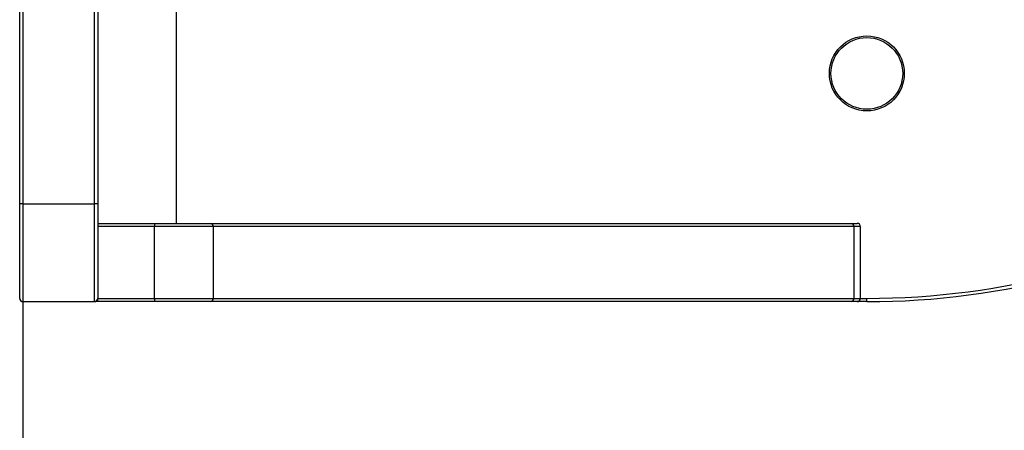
# Paper-space layout 'Wall Base Bracket' of a CAD drawing. Header units: millimetres. Extents: x 1591 to 17407, y 1260 to 16227.
# Tile 25 of 68: x 3306 to 3608, y 9924 to 10050. Entities that reach past the tile are written whole.
import ezdxf

# ---------------------------------------------------------------- set-up
doc = ezdxf.new("R2010")
doc.units = ezdxf.units.MM
doc.layers.add('COMPONENT_GEOMETRY', color=7, linetype='Continuous')
doc.styles.add('SLDTEXTSTYLE1', font='TXT', dxfattribs={"width": 0.75})
doc.dimstyles.new('SLDDIMSTYLE0', dxfattribs={"dimtxt": 100, "dimasz": 6.604, "dimexe": 0, "dimexo": 0.0625, "dimgap": 25, "dimtad": 0, "dimtih": 1, "dimtoh": 1, "dimdec": 0, "dimlfac": 0.5, "dimrnd": 1e-09, "dimzin": 12, "dimdsep": 46, "dimtxsty": 'SLDTEXTSTYLE1', "dimsah": 1, "dimcen": 0.09, "dimadec": 0, "dimazin": 3, "dimtfac": 1, "dimtdec": 0, "dimtofl": 0, "dimtmove": 0, "dimatfit": 3, "dimfxl": 1, "dimfrac": 2, "dimtolj": 1, "dimtzin": 12, "dimarcsym": 0})

# ---------------------------------------------------------------- blocks, each defined once
blk = doc.blocks.new('_D_20')
at = {"layer": 'COMPONENT_GEOMETRY', "color": 7, "ltscale": 2}
for p, q in [((8879.1, 12946.13), (8879.1, 8407.68)), ((3306.77, 9991.36), (3306.77, 8407.68)), ((3306.77, 8414.03), (5945.16, 8414.03)), ((8879.1, 8414.03), (6240.71, 8414.03))]:
    blk.add_line(p, q, dxfattribs=at)
for points in [[(3306.77, 8414.03), (3313.37, 8413.02), (3313.37, 8415.05)], [(8879.1, 8414.03), (8872.5, 8415.05), (8872.5, 8413.02)]]:
    blk.add_solid(points, dxfattribs=at)
at = {"layer": 'COMPONENT_GEOMETRY', "color": 7, "ltscale": 2, "insert": (5945.16, 8463.56), "char_height": 100, "attachment_point": 1, "style": 'SLDTEXTSTYLE1'}
blk.add_mtext('2786', dxfattribs=at)

psp = doc.layouts.new('Wall Base Bracket')

# ---------------------------------------------------------------- linework, layer by layer
at = {"color": 8, "linetype": 'Continuous', "lineweight": 25, "ltscale": 2}
for p, q in [((3353.77, 10419.9), (3353.77, 9987.9)), ((3563.77, 9964.9), (3565.77, 9964.9))]:
    psp.add_line(p, q, dxfattribs=at)
at = {"color": 7, "linetype": 'Continuous', "lineweight": 25, "ltscale": 2}
for p, q in [((3305.77, 9993.9), (3305.77, 10413.9)), ((3306.77, 10413.9), (3306.77, 9993.9)), ((3328.77, 9993.9), (3328.77, 10413.9)), ((3329.77, 10413.9), (3329.77, 9993.9)), ((3306.77, 9993.9), (3328.77, 9993.9)), ((3329.77, 9987.9), (3347.12, 9987.9)), ((3364.29, 9987.9), (3560.94, 9987.9)), ((3347.12, 9986.9), (3329.77, 9986.9)), ((3347.12, 9964.9), (3347.12, 9986.9)), ((3365.19, 9986.9), (3365.19, 9964.9)), ((3561.84, 9986.9), (3365.19, 9986.9)), ((3561.84, 9964.9), (3561.84, 9986.9)), ((3563.77, 9986.9), (3563.77, 9964.9)), ((3306.77, 9963.9), (3328.77, 9963.9)), ((3329.77, 9964.9), (3347.12, 9964.9)), ((3347.12, 9963.9), (3329.77, 9963.9)), ((3560.94, 9963.9), (3364.29, 9963.9)), ((3365.19, 9964.9), (3561.84, 9964.9)), ((3561.84, 9964.9), (3563.77, 9964.9)), ((3565.77, 9963.9), (3562.77, 9963.9))]:
    psp.add_line(p, q, dxfattribs=at)
at = {"color": 7, "linetype": 'Continuous', "lineweight": 25, "ltscale": 2, "flags": 128}
for points in [[(3306.77, 9993.9), (3306.58, 9993.9), (3306.39, 9993.9), (3306.21, 9993.9), (3306.06, 9993.9), (3305.94, 9993.9), (3305.85, 9993.9), (3305.79, 9993.9), (3305.77, 9993.9)], [(3305.77, 9964.9), (3305.77, 9965.26), (3305.77, 9966.32), (3305.77, 9968.06), (3305.77, 9970.44), (3305.77, 9973.39), (3305.77, 9976.86), (3305.77, 9980.74), (3305.77, 9984.94), (3305.77, 9989.36), (3305.77, 9993.9)], [(3306.77, 9993.9), (3306.77, 9989.21), (3306.77, 9984.63), (3306.77, 9980.28), (3306.77, 9976.27), (3306.77, 9972.69), (3306.77, 9969.63), (3306.77, 9967.17), (3306.77, 9965.37), (3306.77, 9964.27), (3306.77, 9963.9)], [(3329.77, 9993.9), (3329.75, 9993.9), (3329.69, 9993.9), (3329.6, 9993.9), (3329.48, 9993.9), (3329.33, 9993.9), (3329.15, 9993.9), (3328.97, 9993.9), (3328.77, 9993.9)], [(3328.77, 9963.9), (3328.77, 9964.27), (3328.77, 9965.37), (3328.77, 9967.17), (3328.77, 9969.63), (3328.77, 9972.69), (3328.77, 9976.27), (3328.77, 9980.28), (3328.77, 9984.63), (3328.77, 9989.21), (3328.77, 9993.9)], [(3329.77, 9993.9), (3329.77, 9989.36), (3329.77, 9984.94), (3329.77, 9980.74), (3329.77, 9976.86), (3329.77, 9973.39), (3329.77, 9970.44), (3329.77, 9968.06), (3329.77, 9966.32), (3329.77, 9965.26), (3329.77, 9964.9)], [(3347.12, 9987.9), (3349.79, 9987.9), (3352.41, 9987.9), (3354.92, 9987.9), (3357.28, 9987.9), (3359.43, 9987.9), (3361.34, 9987.9), (3362.97, 9987.9), (3364.29, 9987.9)], [(3347.12, 9987.9), (3347.12, 9987.88), (3347.12, 9987.82), (3347.12, 9987.73), (3347.12, 9987.61), (3347.12, 9987.46), (3347.12, 9987.28), (3347.12, 9987.1), (3347.12, 9986.9)], [(3560.94, 9987.9), (3561.36, 9987.9), (3561.73, 9987.9), (3562.05, 9987.9), (3562.31, 9987.9), (3562.51, 9987.9), (3562.65, 9987.9), (3562.74, 9987.9), (3562.77, 9987.9)], [(3365.19, 9986.9), (3363.81, 9986.9), (3362.09, 9986.9), (3360.08, 9986.9), (3357.81, 9986.9), (3355.33, 9986.9), (3352.69, 9986.9), (3349.93, 9986.9), (3347.12, 9986.9)], [(3563.77, 9986.9), (3563.74, 9986.9), (3563.65, 9986.9), (3563.5, 9986.9), (3563.28, 9986.9), (3563.01, 9986.9), (3562.68, 9986.9), (3562.29, 9986.9), (3561.84, 9986.9)], [(3329.77, 9963.9), (3329.15, 9963.9), (3328.77, 9963.9)], [(3329.77, 9963.9), (3329.77, 9963.92), (3329.77, 9963.98), (3329.77, 9964.07), (3329.77, 9964.19), (3329.77, 9964.35), (3329.77, 9964.52), (3329.77, 9964.71), (3329.77, 9964.9)], [(3347.12, 9964.9), (3349.93, 9964.9), (3352.69, 9964.9), (3355.33, 9964.9), (3357.81, 9964.9), (3360.08, 9964.9), (3362.09, 9964.9), (3363.81, 9964.9), (3365.19, 9964.9)], [(3347.12, 9964.9), (3347.12, 9964.71), (3347.12, 9964.52), (3347.12, 9964.35), (3347.12, 9964.19), (3347.12, 9964.07), (3347.12, 9963.98), (3347.12, 9963.92), (3347.12, 9963.9)], [(3364.29, 9963.9), (3362.97, 9963.9), (3361.34, 9963.9), (3359.43, 9963.9), (3357.28, 9963.9), (3354.92, 9963.9), (3352.41, 9963.9), (3349.79, 9963.9), (3347.12, 9963.9)], [(3562.77, 9963.9), (3562.74, 9963.9), (3562.65, 9963.9), (3562.51, 9963.9), (3562.31, 9963.9), (3562.05, 9963.9), (3561.73, 9963.9), (3561.36, 9963.9), (3560.94, 9963.9)], [(3565.77, 9963.9), (3565.77, 9963.92), (3565.77, 9963.98), (3565.77, 9964.07), (3565.77, 9964.19), (3565.77, 9964.35), (3565.77, 9964.52), (3565.77, 9964.71), (3565.77, 9964.9)]]:
    psp.add_lwpolyline(points, dxfattribs=at)
at = {"color": 7, "linetype": 'Continuous', "lineweight": 25, "ltscale": 4}
for radius in [11.5, 11]:
    psp.add_circle((3565.77, 10033.9), radius, dxfattribs=at)
for centre, radius, start, end in [((3565.77, 10203.9), 240, 270, 27.9174), ((3364.24, 9986.95), 0.955, 357.2445, 86.95), ((3560.89, 9986.95), 0.955, 357.2444, 86.9502), ((3562.77, 9986.9), 1, 0, 90), ((3306.77, 9964.9), 1, 180, 270), ((3328.77, 9964.9), 1, 270, 0), ((3364.24, 9964.85), 0.955, 273.0501, 2.7555), ((3560.89, 9964.85), 0.955, 273.0498, 2.7556), ((3562.77, 9964.9), 1, 270, 0)]:
    psp.add_arc(centre, radius, start, end, dxfattribs=at)
at = {"color": 8, "linetype": 'Continuous', "lineweight": 25, "ltscale": 4}
psp.add_arc((3565.77, 10203.9), 239, 270, 27.8437, dxfattribs=at)

# ---------------------------------------------------------------- dimensions: what is measured, and where the dimension line sits
at = {"layer": 'COMPONENT_GEOMETRY', "color": 7, "ltscale": 2}
dim = psp.add_linear_dim(base=(3306.77, 8414.03), p1=(8879.1, 12948.67), p2=(3306.77, 9993.9), dimstyle='SLDDIMSTYLE0', dxfattribs=at)
dim.commit()
dim.dimension.update_dxf_attribs({"geometry": '_D_20', "text_midpoint": (6092.94, 8414.03), "dimtype": 160})

doc.saveas('drawing.dxf')
